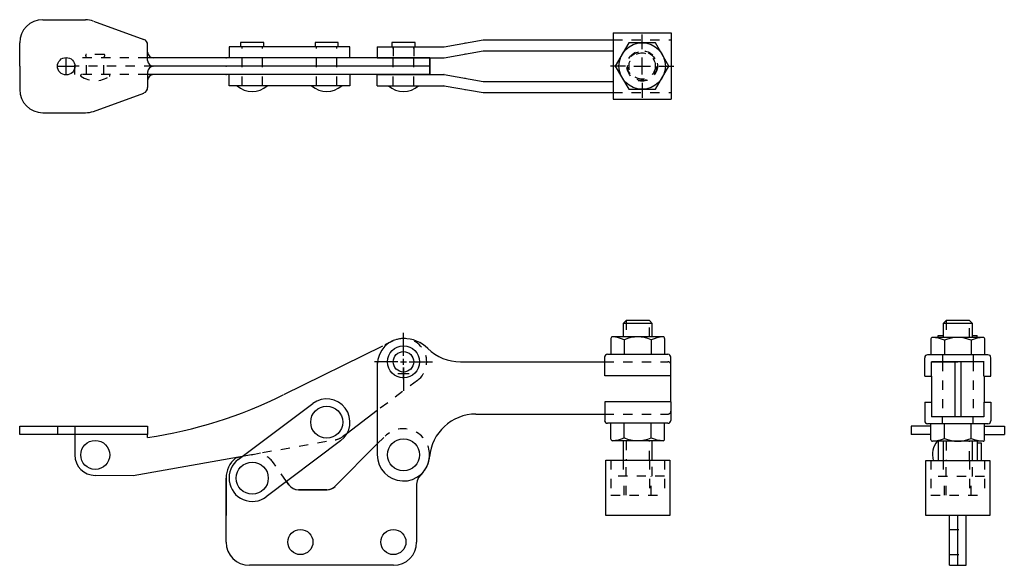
# Model space of a CAD drawing. Extents: x 1.1 to 11.7, y 2.3 to 8.2.
import ezdxf

# ---------------------------------------------------------------- set-up
doc = ezdxf.new("R2010")
doc.units = 0
doc.header["$LTSCALE"] = 0.25
doc.header["$MEASUREMENT"] = 0
doc.linetypes.add('HIDDEN', pattern=[0.375, 0.25, -0.125])
doc.layers.get('0').update_dxf_attribs({"linetype": 'CONTINUOUS'})
for name, color, linetype in [('DIM', 5, 'CONTINUOUS'), ('HIDDEN', 3, 'HIDDEN'), ('OBJ', 1, 'CONTINUOUS')]:
    doc.layers.add(name, color=color, linetype=linetype)

msp = doc.modelspace()

# ---------------------------------------------------------------- linework, layer by layer
at = {"color": 7}
for p, q in [((4.919, 3.991), (4.594, 3.746)), ((5.475, 3.453), (5.475, 3.453))]:
    msp.add_line(p, q, dxfattribs=at)
msp.add_arc((5.2, 3.515), 0.281, 346.6015, 347.1594, dxfattribs=at)
at = {"layer": 'DIM', "color": 7, "linetype": 'Continuous'}
for p, q in [((7.766, 7.873), (7.766, 8.033)), ((1.575, 7.601), (1.575, 7.781)), ((7.766, 7.603), (7.766, 7.783)), ((7.766, 7.603), (7.766, 7.783)), ((7.766, 7.603), (7.766, 7.783)), ((7.766, 7.603), (7.766, 7.783)), ((1.485, 7.691), (1.665, 7.691)), ((7.586, 7.693), (7.426, 7.693)), ((7.676, 7.693), (7.856, 7.693)), ((7.676, 7.693), (7.856, 7.693)), ((7.676, 7.693), (7.856, 7.693)), ((7.676, 7.693), (7.856, 7.693)), ((7.946, 7.693), (8.106, 7.693)), ((7.766, 7.513), (7.766, 7.353)), ((5.2, 4.328), (5.2, 4.453)), ((5.138, 4.39), (5.263, 4.39))]:
    msp.add_line(p, q, dxfattribs=at)
at = {"layer": 'DIM', "color": 7}
for p, q in [((5.2, 4.578), (5.2, 4.828)), ((5.138, 4.515), (4.888, 4.515)), ((5.169, 4.515), (5.232, 4.515)), ((5.2, 4.484), (5.2, 4.546)), ((5.2, 4.453), (5.2, 4.203)), ((5.263, 4.515), (5.513, 4.515))]:
    msp.add_line(p, q, dxfattribs=at)
at = {"layer": 'HIDDEN', "color": 7}
for p, q in [((7.453, 7.974), (8.078, 7.974)), ((5.091, 7.9), (5.091, 7.781)), ((5.31, 7.9), (5.31, 7.781)), ((2.513, 7.691), (1.669, 7.691)), ((5.091, 7.482), (5.091, 7.601)), ((5.31, 7.482), (5.31, 7.601)), ((7.453, 7.407), (8.078, 7.407)), ((7.594, 4.958), (7.594, 4.782)), ((7.844, 4.782), (7.844, 4.958)), ((11.034, 4.958), (11.034, 4.777)), ((11.284, 4.777), (11.284, 4.958)), ((10.995, 4.59), (10.995, 4.515)), ((11.323, 4.59), (11.323, 4.515)), ((7.363, 4.515), (8.043, 4.515)), ((10.995, 4.515), (10.995, 3.924)), ((11.323, 4.515), (11.323, 3.924)), ((7.363, 3.953), (8.043, 3.953)), ((10.995, 3.849), (10.995, 3.924)), ((11.323, 3.849), (11.323, 3.924)), ((4.919, 3.632), (5.002, 3.715)), ((7.594, 3.667), (7.594, 3.457)), ((7.844, 3.457), (7.844, 3.667)), ((11.034, 3.662), (11.034, 3.456)), ((11.284, 3.456), (11.284, 3.662)), ((3.664, 3.532), (3.464, 3.494)), ((3.944, 3.23), (3.805, 3.428)), ((7.43, 3.457), (7.43, 3.082)), ((7.563, 3.457), (7.563, 3.285)), ((7.594, 3.082), (7.594, 3.457)), ((7.844, 3.457), (7.844, 3.082)), ((7.875, 3.285), (7.875, 3.457)), ((8.007, 3.457), (8.007, 3.082)), ((10.87, 3.456), (10.87, 3.081)), ((11.002, 3.456), (11.002, 3.284)), ((11.034, 3.081), (11.034, 3.456)), ((11.284, 3.456), (11.284, 3.081)), ((11.315, 3.284), (11.315, 3.456)), ((11.447, 3.456), (11.447, 3.081)), ((8.007, 3.285), (7.43, 3.285)), ((7.574, 3.082), (7.574, 3.285)), ((7.863, 3.082), (7.863, 3.285)), ((11.447, 3.284), (10.87, 3.284)), ((11.014, 3.081), (11.014, 3.284)), ((11.303, 3.081), (11.303, 3.284)), ((7.43, 3.082), (8.007, 3.082)), ((10.87, 3.081), (11.447, 3.081)), ((11.069, 2.713), (11.248, 2.713)), ((11.069, 2.443), (11.248, 2.443))]:
    msp.add_line(p, q, dxfattribs=at)
at = {"layer": 'HIDDEN', "color": 7, "linetype": 'HIDDEN'}
for p, q in [((3.466, 7.482), (3.466, 7.9)), ((3.685, 7.482), (3.685, 7.9)), ((4.265, 7.482), (4.265, 7.9)), ((4.484, 7.482), (4.484, 7.9)), ((5.091, 7.482), (5.091, 7.9)), ((5.31, 7.482), (5.31, 7.9)), ((2.45, 7.781), (1.669, 7.781)), ((1.669, 7.601), (1.669, 7.781)), ((1.793, 7.781), (1.785, 7.805)), ((1.793, 7.601), (1.793, 7.781)), ((1.981, 7.818), (1.794, 7.818)), ((1.981, 7.781), (1.99, 7.805)), ((1.981, 7.601), (1.981, 7.781)), ((2.45, 7.601), (1.669, 7.601)), ((5.09, 4.74), (4.974, 4.683)), ((5.351, 4.315), (4.919, 3.991)), ((1.483, 3.823), (1.483, 3.733)), ((1.667, 3.823), (1.667, 3.733)), ((4.594, 3.746), (4.553, 3.715)), ((3.487, 3.505), (4.466, 3.677))]:
    msp.add_line(p, q, dxfattribs=at)
at = {"layer": 'HIDDEN', "color": 7}
for radius in [0.164, 0.156, 0.141]:
    msp.add_circle((7.766, 7.693), radius, dxfattribs=at)
at = {"layer": 'HIDDEN', "color": 7, "linetype": 'HIDDEN'}
for centre, radius, start, end in [((1.794, 7.808), 0.01, 90, 200.1528), ((1.981, 7.808), 0.01, 339.8472, 90), ((1.74, 7.591), 0.01, 90, 236.1181), ((1.887, 7.811), 0.275, 236.1181, 303.8819), ((2.035, 7.591), 0.01, 303.8819, 90), ((5.2, 4.515), 0.25, 306.9736, 116.1924), ((4.431, 3.877), 0.203, 279.9736, 306.9736)]:
    msp.add_arc(centre, radius, start, end, dxfattribs=at)
at = {"layer": 'HIDDEN', "color": 7}
for centre, radius, start, end in [((8.043, 4.484), 0.0312, 0, 90), ((8.043, 3.984), 0.0312, 270, 0), ((5.2, 3.515), 0.281, 0, 134.7488), ((3.575, 3.265), 0.281, 34.7183, 71.6351)]:
    msp.add_arc(centre, radius, start, end, dxfattribs=at)
at = {"layer": 'OBJ', "color": 7}
for p, q in [((1.325, 8.191), (1.781, 8.191)), ((1.867, 8.176), (2.409, 7.978)), ((7.453, 8.049), (7.453, 7.337)), ((7.453, 8.049), (8.078, 8.049)), ((8.078, 8.049), (8.078, 7.337)), ((1.075, 7.691), (1.075, 7.941)), ((3.7, 7.947), (3.45, 7.947)), ((3.45, 7.947), (3.45, 7.9)), ((3.7, 7.9), (3.7, 7.947)), ((4.5, 7.947), (4.25, 7.947)), ((4.25, 7.947), (4.25, 7.9)), ((4.5, 7.9), (4.5, 7.947)), ((5.325, 7.947), (5.075, 7.947)), ((5.075, 7.947), (5.075, 7.9)), ((5.325, 7.9), (5.325, 7.947)), ((5.639, 7.901), (6.058, 7.974)), ((6.058, 7.974), (7.453, 7.974)), ((2.45, 7.753), (2.45, 7.92)), ((4.625, 7.9), (3.325, 7.9)), ((3.325, 7.9), (3.325, 7.781)), ((4.625, 7.781), (4.625, 7.9)), ((4.919, 7.9), (5.634, 7.9)), ((4.919, 7.9), (4.919, 7.781)), ((5.639, 7.781), (6.058, 7.855)), ((6.058, 7.855), (7.453, 7.855)), ((2.513, 7.781), (2.45, 7.781)), ((3.294, 7.781), (2.513, 7.781)), ((5.482, 7.781), (3.294, 7.781)), ((5.482, 7.781), (3.294, 7.781)), ((4.919, 7.781), (5.634, 7.781)), ((5.482, 7.781), (5.482, 7.691)), ((5.482, 7.691), (5.482, 7.781)), ((1.075, 7.691), (1.075, 7.441)), ((2.45, 7.628), (2.45, 7.539)), ((5.482, 7.691), (2.513, 7.691)), ((5.482, 7.691), (3.294, 7.691)), ((5.482, 7.691), (3.294, 7.691)), ((5.482, 7.601), (5.482, 7.691)), ((5.482, 7.691), (5.482, 7.601)), ((2.513, 7.601), (2.45, 7.601)), ((2.45, 7.539), (2.45, 7.462)), ((3.294, 7.601), (2.513, 7.601)), ((5.482, 7.601), (3.294, 7.601)), ((5.482, 7.601), (3.294, 7.601)), ((3.325, 7.482), (3.325, 7.601)), ((4.625, 7.601), (4.625, 7.482)), ((4.919, 7.601), (5.634, 7.601)), ((4.919, 7.482), (4.919, 7.601)), ((5.639, 7.601), (6.058, 7.527)), ((6.058, 7.527), (7.453, 7.527)), ((4.625, 7.482), (3.325, 7.482)), ((4.919, 7.482), (5.634, 7.482)), ((5.639, 7.481), (6.058, 7.407)), ((1.867, 7.206), (2.409, 7.403)), ((6.058, 7.407), (7.453, 7.407)), ((7.453, 7.337), (8.078, 7.337)), ((1.325, 7.191), (1.781, 7.191)), ((7.594, 4.958), (7.563, 4.926)), ((7.875, 4.926), (7.563, 4.926)), ((7.563, 4.926), (7.563, 4.782)), ((7.844, 4.958), (7.594, 4.958)), ((7.844, 4.958), (7.875, 4.926)), ((7.875, 4.782), (7.875, 4.926)), ((11.034, 4.958), (11.002, 4.926)), ((11.315, 4.926), (11.002, 4.926)), ((11.002, 4.926), (11.002, 4.777)), ((11.284, 4.958), (11.034, 4.958)), ((11.284, 4.958), (11.315, 4.926)), ((11.315, 4.777), (11.315, 4.926)), ((7.43, 4.767), (7.43, 4.595)), ((7.992, 4.782), (7.446, 4.782)), ((8.007, 4.767), (8.007, 4.595)), ((11.432, 4.777), (10.886, 4.777)), ((10.949, 4.777), (10.949, 4.796)), ((10.949, 4.796), (11.002, 4.796)), ((11.315, 4.796), (11.368, 4.796)), ((11.368, 4.777), (11.368, 4.796)), ((4.974, 4.683), (3.909, 4.159)), ((7.574, 4.752), (7.574, 4.595)), ((7.863, 4.752), (7.863, 4.595)), ((10.87, 4.761), (10.87, 4.59)), ((11.014, 4.747), (11.014, 4.59)), ((11.303, 4.747), (11.303, 4.59)), ((11.447, 4.761), (11.447, 4.59)), ((7.363, 4.364), (7.363, 4.564)), ((8.043, 4.595), (7.394, 4.595)), ((8.007, 4.595), (7.43, 4.595)), ((8.075, 4.364), (8.075, 4.564)), ((10.803, 4.359), (10.803, 4.559)), ((11.483, 4.59), (10.834, 4.59)), ((11.447, 4.59), (10.87, 4.59)), ((11.515, 4.359), (11.515, 4.559)), ((4.919, 4.515), (4.919, 3.515)), ((5.813, 4.515), (7.363, 4.515)), ((10.875, 4.515), (11.159, 4.515)), ((11.44, 4.515), (10.877, 4.515)), ((10.877, 4.359), (10.877, 4.515)), ((11.126, 4.515), (11.126, 3.924)), ((11.442, 4.515), (11.159, 4.515)), ((11.192, 4.515), (11.192, 3.924)), ((11.44, 4.359), (11.44, 4.515)), ((8.075, 4.364), (7.363, 4.364)), ((8.075, 4.086), (8.075, 4.364)), ((10.803, 4.359), (10.877, 4.359)), ((10.875, 4.359), (10.875, 4.08)), ((11.44, 4.359), (11.515, 4.359)), ((11.442, 4.359), (11.442, 4.08)), ((3.425, 3.465), (4.225, 4.066)), ((7.363, 4.086), (7.363, 3.886)), ((8.075, 4.086), (7.363, 4.086)), ((8.075, 4.086), (8.075, 3.886)), ((10.803, 4.08), (10.803, 3.881)), ((10.803, 4.08), (10.877, 4.08)), ((10.877, 4.08), (10.877, 3.924)), ((11.44, 4.08), (11.44, 3.924)), ((11.44, 4.08), (11.515, 4.08)), ((11.515, 4.08), (11.515, 3.881)), ((5.979, 3.953), (7.363, 3.953)), ((11.44, 3.924), (10.877, 3.924)), ((1.075, 3.733), (1.075, 3.823)), ((1.075, 3.823), (2.45, 3.822)), ((2.45, 3.822), (2.45, 3.733)), ((8.043, 3.855), (7.394, 3.855)), ((8.007, 3.855), (7.43, 3.855)), ((7.43, 3.683), (7.43, 3.855)), ((7.574, 3.698), (7.574, 3.855)), ((7.863, 3.698), (7.863, 3.855)), ((8.007, 3.683), (8.007, 3.855)), ((10.87, 3.822), (10.659, 3.822)), ((10.659, 3.822), (10.659, 3.733)), ((11.483, 3.849), (10.834, 3.849)), ((10.87, 3.678), (10.87, 3.849)), ((11.447, 3.849), (10.87, 3.849)), ((11.014, 3.692), (11.014, 3.849)), ((11.303, 3.692), (11.303, 3.849)), ((11.447, 3.678), (11.447, 3.849)), ((11.447, 3.822), (11.659, 3.822)), ((11.659, 3.822), (11.659, 3.733)), ((2.45, 3.733), (1.075, 3.733)), ((1.669, 3.733), (1.669, 3.514)), ((2.45, 3.702), (2.45, 3.733)), ((10.87, 3.733), (10.659, 3.733)), ((11.447, 3.733), (11.659, 3.733)), ((4.525, 3.666), (3.726, 3.065)), ((4.464, 3.176), (4.919, 3.632)), ((7.992, 3.667), (7.446, 3.667)), ((7.563, 3.667), (7.563, 3.457)), ((7.875, 3.457), (7.875, 3.667)), ((11.432, 3.662), (10.886, 3.662)), ((10.949, 3.662), (10.949, 3.456)), ((11.002, 3.662), (11.002, 3.456)), ((11.315, 3.456), (11.315, 3.662)), ((11.368, 3.662), (11.368, 3.456)), ((11.415, 3.64), (11.368, 3.64)), ((11.415, 3.456), (11.415, 3.64)), ((2.294, 3.295), (3.487, 3.505)), ((3.464, 3.494), (3.395, 3.481)), ((7.375, 3.457), (8.063, 3.457)), ((7.375, 2.863), (7.375, 3.457)), ((8.063, 3.457), (8.063, 2.863)), ((10.815, 2.863), (10.815, 3.456)), ((10.815, 3.456), (11.502, 3.456)), ((11.502, 3.456), (11.502, 2.863)), ((1.887, 3.296), (2.294, 3.295)), ((5.408, 3.326), (5.362, 3.271)), ((5.408, 3.326), (5.362, 3.271)), ((3.294, 3.265), (3.294, 2.863)), ((3.294, 2.578), (3.294, 3.265)), ((3.944, 3.23), (3.969, 3.193)), ((3.969, 3.193), (3.944, 3.229)), ((5.342, 3.199), (5.342, 2.863)), ((5.342, 3.199), (5.342, 2.578)), ((4.071, 3.14), (4.379, 3.14)), ((4.375, 3.14), (4.072, 3.14)), ((3.294, 2.798), (3.294, 2.888)), ((8.063, 2.863), (7.375, 2.863)), ((11.502, 2.863), (10.815, 2.863)), ((11.069, 2.328), (11.069, 2.863)), ((11.159, 2.328), (11.159, 2.863)), ((11.248, 2.328), (11.248, 2.863)), ((5.092, 2.328), (3.544, 2.328)), ((11.069, 2.328), (11.159, 2.328)), ((11.159, 2.328), (11.248, 2.328))]:
    msp.add_line(p, q, dxfattribs=at)
msp.add_lwpolyline([(7.91, 7.443), (8.054, 7.693), (7.91, 7.943), (7.621, 7.943), (7.477, 7.693), (7.621, 7.443)], close=True, dxfattribs=at)
for centre, radius in [((7.766, 7.693), 0.25), ((1.575, 7.691), 0.0938), ((5.2, 4.515), 0.172), ((5.2, 4.515), 0.11), ((4.375, 3.866), 0.172), ((1.887, 3.514), 0.156), ((5.2, 3.515), 0.172), ((3.575, 3.265), 0.172), ((4.092, 2.578), 0.135), ((5.092, 2.578), 0.135)]:
    msp.add_circle(centre, radius, dxfattribs=at)
for centre, radius, start, end in [((1.325, 7.941), 0.25, 90, 180), ((1.781, 7.941), 0.25, 70, 90), ((2.388, 7.92), 0.0625, 0, 70), ((5.866, 7.909), 0.0312, 90, 100), ((2.513, 7.843), 0.0625, 180, 270), ((5.634, 7.931), 0.0312, 270, 280), ((2.513, 7.753), 0.0625, 180, 270), ((5.634, 7.812), 0.0312, 270, 280), ((5.866, 7.789), 0.0312, 90, 100), ((2.513, 7.628), 0.0625, 90, 180), ((2.513, 7.539), 0.0625, 90, 180), ((5.634, 7.57), 0.0312, 80, 90), ((5.866, 7.592), 0.0312, 260, 270), ((1.325, 7.441), 0.25, 180, 270), ((2.388, 7.462), 0.0625, 290, 360), ((3.575, 7.659), 0.24, 227.6897, 312.3103), ((4.375, 7.659), 0.24, 227.6897, 312.3103), ((5.2, 7.659), 0.24, 227.6897, 312.3103), ((5.634, 7.45), 0.0312, 80, 90), ((5.866, 7.473), 0.0312, 260, 270), ((1.781, 7.441), 0.25, 270, 290), ((5.2, 4.484), 0.281, 90, 180), ((5.2, 4.39), 0.375, 45.5847, 90), ((7.446, 4.767), 0.0156, 87.3722, 180), ((7.43, 4.426), 0.356, 66.1113, 87.3722), ((7.719, 4.426), 0.356, 66.1113, 113.8887), ((8.007, 4.426), 0.356, 92.6278, 113.8887), ((7.992, 4.767), 0.0156, 0, 92.6278), ((10.886, 4.761), 0.0156, 87.3722, 180), ((10.87, 4.421), 0.356, 66.1113, 87.3722), ((11.159, 4.421), 0.356, 66.1113, 113.8887), ((11.447, 4.421), 0.356, 92.6278, 113.8887), ((11.432, 4.761), 0.0156, 0, 92.6278), ((5.813, 5.015), 0.5, 225.5847, 270), ((7.394, 4.564), 0.0312, 90, 180), ((8.043, 4.564), 0.0312, 0, 90), ((10.834, 4.559), 0.0312, 90, 180), ((11.483, 4.559), 0.0312, 0, 90), ((1.702, 8.645), 5, 278.6005, 296.1924), ((4.375, 3.866), 0.25, 306.9304, 126.9304), ((5.979, 3.453), 0.5, 90, 175.4114), ((7.394, 3.886), 0.0312, 180, 270), ((8.043, 3.886), 0.0312, 270, 0), ((10.834, 3.881), 0.0312, 180, 270), ((11.483, 3.881), 0.0312, 270, 0), ((7.446, 3.683), 0.0156, 180, 272.6278), ((7.43, 4.024), 0.356, 272.6278, 293.8887), ((7.719, 4.024), 0.356, 246.1113, 293.8887), ((8.007, 4.024), 0.356, 246.1113, 267.3722), ((7.992, 3.683), 0.0156, 267.3722, 0), ((10.886, 3.678), 0.0156, 180, 272.6278), ((10.87, 4.018), 0.356, 272.6278, 293.8887), ((11.127, 3.515), 0.24, 142.2116, 194.2228), ((11.159, 4.018), 0.356, 246.1113, 293.8887), ((11.447, 4.018), 0.356, 246.1113, 267.3722), ((11.432, 3.678), 0.0156, 267.3722, 0), ((1.887, 3.514), 0.219, 179.9736, 269.9736), ((5.2, 3.515), 0.281, 180, 355.4114), ((5.2, 3.515), 0.281, 317.5839, 3.6296), ((3.575, 3.265), 0.281, 129.912, 180), ((3.575, 3.265), 0.281, 129.912, 180), ((3.575, 3.265), 0.25, 126.9304, 306.9304), ((4.072, 3.265), 0.125, 215, 270), ((4.071, 3.265), 0.125, 215, 270), ((4.375, 3.265), 0.125, 270, 315), ((4.379, 3.265), 0.125, 270, 315), ((5.483, 3.199), 0.141, 149.2256, 180), ((5.483, 3.199), 0.141, 149.2256, 180), ((3.544, 2.578), 0.25, 180, 270), ((5.092, 2.578), 0.25, 270, 0)]:
    msp.add_arc(centre, radius, start, end, dxfattribs=at)
for p in [(3.294, 7.781), (3.294, 7.781), (3.294, 7.691), (3.294, 7.691), (3.294, 7.691), (3.294, 7.691), (3.294, 7.601), (3.294, 7.601)]:
    msp.add_point(p, dxfattribs=at)

doc.saveas('drawing.dxf')
